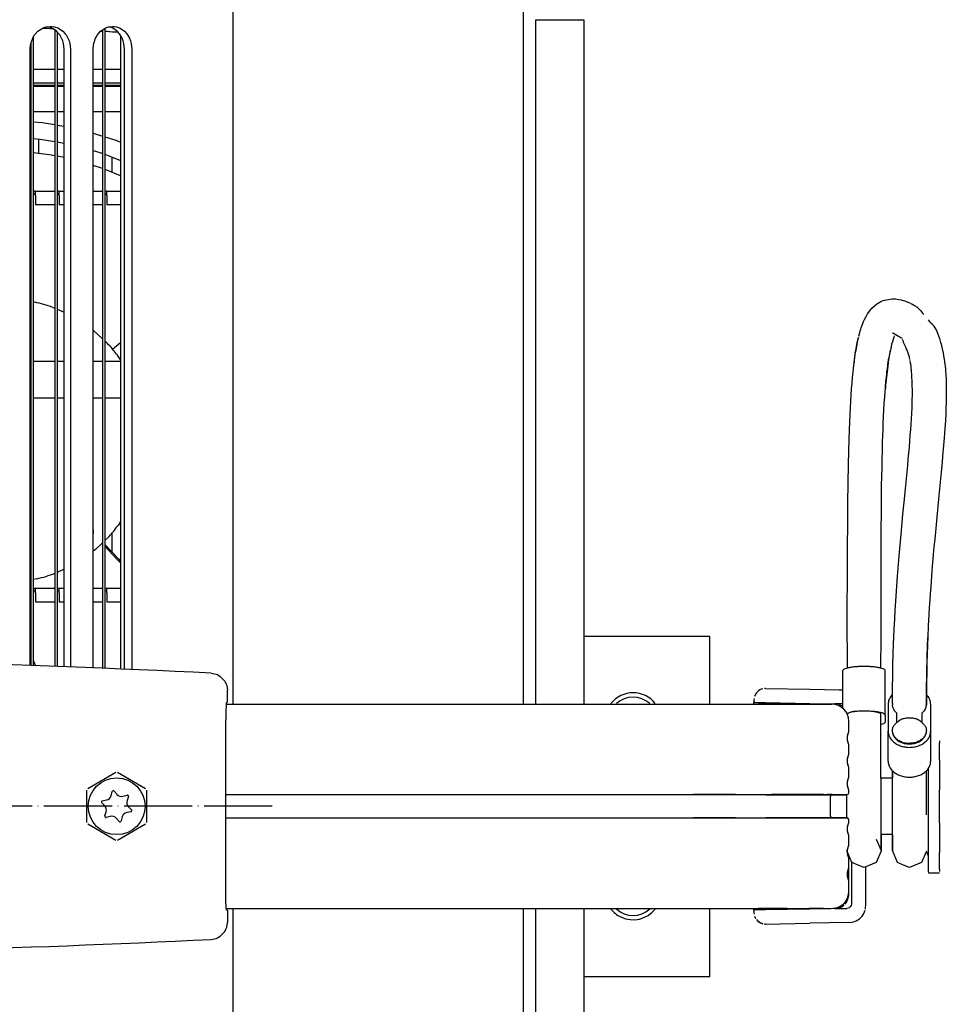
# Model space of a CAD drawing. Header units: millimetres. Extents: x -283 to 284, y -510 to 253.
# Tile 12 of 13: x 68 to 231, y -35 to 139. Entities that reach past the tile are written whole.
import ezdxf

# ---------------------------------------------------------------- set-up
doc = ezdxf.new("R2010")
doc.units = ezdxf.units.MM
doc.linetypes.add('DOT_CENTER', pattern=[14, 12, -1, 0, -1])
doc.layers.add('1', color=7, linetype='Continuous')

msp = doc.modelspace()

# ---------------------------------------------------------------- linework, layer by layer
at = {"color": 7, "linetype": 'Continuous'}
for p, q in [((105.55, 18), (105.55, 158.4)), ((156.68, 18), (156.68, 158.17)), ((71.12, 136.54), (72.05, 137.13)), ((73.83, 136.95), (72.02, 137.11)), ((72.02, 137.11), (73.69, 137.03)), ((72.05, 137.13), (72.36, 137.25)), ((72.36, 137.25), (72.64, 137.32)), ((72.97, 137.3), (72.56, 137.3)), ((72.64, 137.32), (73.34, 137.4)), ((73.48, 137.13), (72.9, 137.32)), ((73.34, 137.4), (73.67, 137.38)), ((73.79, 136.98), (73.48, 137.13)), ((73.67, 137.38), (74.03, 137.32)), ((74.03, 137.32), (74.62, 137.13)), ((74.62, 137.13), (74.92, 136.98)), ((82.17, 136.54), (83.07, 137.13)), ((83.07, 137.13), (83.36, 137.25)), ((83.36, 137.25), (83.66, 137.32)), ((83.7, 137.3), (83.55, 137.3)), ((83.66, 137.32), (84.3, 137.4)), ((84.22, 137.13), (83.66, 137.32)), ((84.51, 136.98), (84.22, 137.13)), ((84.3, 137.4), (84.61, 137.38)), ((84.61, 137.38), (84.96, 137.32)), ((84.96, 137.32), (85.52, 137.13)), ((85.52, 137.13), (85.82, 136.98)), ((158.88, 18), (158.88, 138.59)), ((158.88, 138.59), (159.12, 138.59)), ((159.12, 138.59), (160.1, 138.59)), ((160.1, 138.59), (161.88, 138.59)), ((161.88, 138.59), (162.57, 138.59)), ((162.57, 138.59), (163.21, 138.59)), ((163.21, 138.59), (166.75, 138.59)), ((166.75, 138.59), (167.35, 138.59)), ((167.35, 138.59), (167.35, 18)), ((69.87, 134.4), (70.21, 135.34)), ((70.21, 135.34), (70.29, 135.51)), ((70.29, 135.51), (70.55, 135.9)), ((70.3, 135.52), (70.3, 24.78)), ((70.55, 135.9), (71.12, 136.54)), ((74.41, 136.54), (73.79, 136.98)), ((74.1, 136.76), (74.1, 24.63)), ((74.82, 136.1), (74.41, 136.54)), ((74.5, 136.44), (74.5, 24.61)), ((74.97, 135.9), (74.82, 136.1)), ((74.92, 136.98), (75.54, 136.54)), ((75.3, 135.34), (74.97, 135.9)), ((75.51, 134.85), (75.3, 135.34)), ((75.54, 136.54), (75.96, 136.09)), ((75.96, 136.09), (76.1, 135.91)), ((76.1, 135.91), (76.43, 135.35)), ((76.43, 135.35), (76.64, 134.84)), ((80.97, 134.4), (81.3, 135.34)), ((81.3, 135.34), (81.38, 135.51)), ((81.38, 135.51), (81.62, 135.9)), ((81.62, 135.9), (82.17, 136.54)), ((82.5, 136.58), (82.24, 136.59)), ((82.24, 136.59), (82.5, 136.58)), ((82.5, 136.76), (82.5, 24.3)), ((82.9, 137.02), (82.9, 24.28)), ((84.25, 136.38), (82.9, 136.55)), ((82.9, 136.55), (85.21, 136.41)), ((85.21, 136.41), (84.25, 136.38)), ((85.1, 136.54), (84.51, 136.98)), ((85.5, 136.1), (85.1, 136.54)), ((85.64, 135.9), (85.5, 136.1)), ((85.95, 135.34), (85.64, 135.9)), ((85.7, 135.79), (85.7, 24.17)), ((85.7, 135.79), (85.7, 24.17)), ((85.82, 136.98), (86.4, 136.54)), ((86.15, 134.85), (85.95, 135.34)), ((86.4, 136.54), (86.81, 136.09)), ((86.81, 136.09), (86.94, 135.91)), ((86.94, 135.91), (87.26, 135.35)), ((87.26, 135.35), (87.46, 134.84)), ((69.75, 133.4), (69.81, 134.14)), ((69.81, 134.14), (69.87, 134.4)), ((69.9, 134.49), (69.9, 24.79)), ((75.63, 134.4), (75.51, 134.85)), ((75.74, 133.4), (75.63, 134.4)), ((76.64, 134.84), (76.77, 134.41)), ((76.77, 134.41), (76.88, 133.4)), ((80.86, 133.4), (80.92, 134.14)), ((80.92, 134.14), (80.97, 134.4)), ((86.27, 134.4), (86.15, 134.85)), ((86.38, 133.4), (86.27, 134.4)), ((87.46, 134.84), (87.58, 134.41)), ((87.58, 134.41), (87.68, 133.4)), ((69.75, 24.8), (69.75, 133.4)), ((75.74, 24.56), (75.74, 133.4)), ((76.88, 133.4), (76.88, 24.52)), ((80.86, 24.36), (80.86, 133.4)), ((86.38, 24.14), (86.38, 133.4)), ((87.68, 133.4), (87.68, 24.09)), ((69.75, 129.88), (69.9, 129.88)), ((70.3, 129.88), (74.1, 129.88)), ((74.5, 129.88), (75.74, 129.88)), ((80.86, 129.88), (82.5, 129.88)), ((82.9, 129.88), (85.7, 129.88)), ((69.9, 127.4), (69.75, 127.4)), ((69.9, 127.01), (69.75, 127.01)), ((69.75, 126.9), (69.9, 126.9)), ((74.1, 127.4), (70.3, 127.4)), ((74.1, 127.01), (70.3, 127.01)), ((70.3, 126.9), (74.1, 126.9)), ((75.74, 127.4), (74.5, 127.4)), ((75.74, 127.01), (74.5, 127.01)), ((74.5, 126.9), (75.74, 126.9)), ((82.5, 127.4), (80.86, 127.4)), ((82.5, 127.01), (80.86, 127.01)), ((80.86, 126.9), (82.5, 126.9)), ((85.7, 127.4), (82.9, 127.4)), ((85.7, 127.01), (82.9, 127.01)), ((82.9, 126.9), (85.7, 126.9)), ((69.75, 122.4), (69.9, 122.4)), ((70.3, 122.4), (74.1, 122.4)), ((74.5, 122.4), (75.74, 122.4)), ((80.86, 122.4), (82.5, 122.4)), ((82.9, 122.4), (85.7, 122.4)), ((69.75, 120.63), (69.9, 120.62)), ((70.3, 120.6), (71.88, 120.5)), ((71.88, 120.5), (74.1, 120.1)), ((74.5, 120.03), (75.74, 119.81)), ((80.86, 118.59), (82.5, 118.09)), ((69.75, 117.69), (69.9, 117.67)), ((70.3, 117.64), (71.53, 117.52)), ((71.27, 115.01), (71.27, 117.55)), ((71.53, 117.52), (74.1, 117.12)), ((74.5, 117.06), (75.43, 116.91)), ((75.43, 116.91), (75.74, 116.84)), ((82.9, 117.97), (84.87, 117.36)), ((84.87, 117.36), (85.7, 117)), ((73.11, 114.78), (70.3, 115.13)), ((74.1, 114.6), (73.11, 114.78)), ((75.77, 114.29), (74.5, 114.53)), ((80.86, 115.52), (82.06, 115.17)), ((82.06, 115.17), (82.5, 115.02)), ((82.9, 114.88), (83.83, 114.55)), ((83.83, 114.55), (85.7, 113.76)), ((82.33, 112.44), (80.86, 112.92)), ((84.13, 114.42), (84.13, 111.73)), ((82.5, 112.38), (82.33, 112.44)), ((85.7, 111.08), (82.97, 112.2)), ((69.75, 108.4), (69.9, 108.4)), ((70.7, 107.6), (70.7, 108.4)), ((70.7, 108.4), (74.1, 108.4)), ((70.7, 107.6), (70.7, 106)), ((74.9, 107.6), (74.9, 108.4)), ((74.9, 108.4), (75.74, 108.4)), ((74.9, 107.6), (74.9, 106)), ((80.86, 108.4), (82.5, 108.4)), ((83.3, 107.6), (83.3, 108.4)), ((83.3, 108.4), (85.7, 108.4)), ((83.3, 107.6), (83.3, 106)), ((69.75, 106), (69.9, 106)), ((70.7, 106), (74.1, 106)), ((74.9, 106), (75.74, 106)), ((80.86, 106), (82.5, 106)), ((83.3, 106), (85.7, 106)), ((69.75, 88.95), (69.9, 88.93)), ((70.3, 88.86), (70.56, 88.82)), ((218.54, 88.19), (218.9, 88.49)), ((218.9, 88.49), (219.05, 88.58)), ((219.05, 88.58), (219.64, 88.92)), ((219.64, 88.92), (219.86, 89.03)), ((219.86, 89.03), (220.29, 89.17)), ((220.29, 89.17), (221.64, 89.4)), ((221.64, 89.4), (222.25, 89.4)), ((222.25, 89.4), (222.85, 89.3)), ((222.85, 89.3), (223.21, 89.22)), ((223.21, 89.22), (223.38, 89.18)), ((223.38, 89.18), (223.65, 89.12)), ((223.65, 89.12), (223.85, 89.05)), ((223.85, 89.05), (224.88, 88.65)), ((225.01, 88.58), (225.57, 88.25)), ((73.75, 87.89), (74.1, 87.74)), ((74.5, 87.58), (75.74, 87.05)), ((217.04, 86.31), (217.31, 86.77)), ((217.31, 86.77), (217.69, 87.29)), ((217.69, 87.29), (218.06, 87.75)), ((218.06, 87.75), (218.54, 88.19)), ((225.57, 88.25), (225.98, 87.97)), ((225.98, 87.97), (226.23, 87.75)), ((226.23, 87.75), (226.53, 87.46)), ((226.53, 87.46), (226.68, 87.29)), ((226.68, 87.29), (227.01, 86.86)), ((227.01, 86.86), (227.21, 86.62)), ((216.36, 84.79), (216.52, 85.25)), ((216.52, 85.25), (216.59, 85.43)), ((216.59, 85.43), (216.77, 85.79)), ((216.77, 85.79), (217.04, 86.31)), ((227.98, 85.73), (228.19, 85.48)), ((228.19, 85.48), (228.44, 85.26)), ((228.44, 85.26), (228.55, 85.13)), ((228.55, 85.13), (228.73, 84.94)), ((80.95, 83.81), (82.5, 82.38)), ((215.81, 83.02), (215.89, 83.32)), ((215.89, 83.32), (215.93, 83.47)), ((215.93, 83.47), (216.02, 83.75)), ((216.02, 83.75), (216.12, 84.08)), ((216.12, 84.08), (216.19, 84.28)), ((216.19, 84.28), (216.36, 84.79)), ((221.63, 83.41), (221.84, 83.35)), ((222, 83.24), (221.84, 83.35)), ((228.73, 84.94), (228.88, 84.73)), ((228.88, 84.73), (229.01, 84.57)), ((229.01, 84.57), (229.37, 84.01)), ((229.37, 84.01), (229.47, 83.81)), ((229.47, 83.81), (229.54, 83.64)), ((229.54, 83.64), (229.78, 83.05)), ((82.9, 82.01), (83.38, 81.56)), ((84.3, 80.53), (85.7, 81.71)), ((215.41, 81.36), (215.48, 81.69)), ((215.48, 81.69), (215.41, 81.36)), ((215.48, 81.69), (215.6, 82.16)), ((215.55, 82), (215.48, 81.69)), ((215.62, 82.31), (215.55, 82)), ((215.6, 82.16), (215.69, 82.6)), ((215.69, 82.6), (215.62, 82.31)), ((215.76, 82.83), (215.81, 83.02)), ((221.68, 81.84), (221.55, 81.4)), ((221.8, 82.26), (221.68, 81.84)), ((221.92, 82.63), (221.8, 82.26)), ((222.03, 82.88), (221.92, 82.63)), ((222.19, 83.11), (222, 83.24)), ((222.77, 82.77), (222.19, 83.11)), ((222.98, 82.64), (222.77, 82.77)), ((223.2, 82.53), (222.98, 82.64)), ((223.45, 82.44), (223.2, 82.53)), ((223.58, 82.01), (223.48, 82.26)), ((223.64, 81.85), (223.58, 82.01)), ((223.73, 81.62), (223.64, 81.85)), ((223.83, 81.37), (223.73, 81.62)), ((229.78, 83.05), (230.02, 82.39)), ((230.02, 82.39), (230.18, 81.73)), ((230.18, 81.73), (230.26, 81.44)), ((215.16, 79.96), (215.04, 79.19)), ((215.16, 79.96), (215.09, 79.53)), ((215.16, 79.96), (215.22, 80.32)), ((215.22, 80.32), (215.16, 79.96)), ((215.22, 80.32), (215.28, 80.68)), ((215.28, 80.68), (215.22, 80.32)), ((215.28, 80.68), (215.34, 81.03)), ((215.34, 81.03), (215.28, 80.68)), ((215.34, 81.03), (215.41, 81.36)), ((215.41, 81.36), (215.34, 81.03)), ((221.26, 80.06), (221.14, 79.37)), ((221.23, 79.92), (221.14, 79.37)), ((221.33, 80.39), (221.23, 79.92)), ((221.33, 80.39), (221.26, 80.06)), ((221.45, 80.97), (221.33, 80.39)), ((221.55, 81.4), (221.45, 80.97)), ((223.94, 81.13), (223.83, 81.37)), ((224.05, 80.89), (223.94, 81.13)), ((224.13, 80.73), (224.05, 80.89)), ((224.2, 80.56), (224.13, 80.73)), ((224.31, 80.34), (224.2, 80.56)), ((224.47, 79.86), (224.31, 80.34)), ((224.7, 79.11), (224.47, 79.86)), ((230.26, 81.44), (230.34, 81.1)), ((230.34, 81.1), (230.47, 80.59)), ((230.47, 80.59), (230.64, 79.85)), ((230.64, 79.85), (230.78, 79.02)), ((69.75, 78.4), (69.9, 78.4)), ((70.3, 78.4), (74.1, 78.4)), ((74.5, 78.4), (75.74, 78.4)), ((80.86, 78.4), (82.5, 78.4)), ((82.9, 78.4), (85.7, 78.4)), ((85, 79.66), (85.7, 78.62)), ((214.97, 78.64), (214.85, 77.72)), ((214.93, 78.38), (214.88, 77.96)), ((215.04, 79.19), (214.93, 78.38)), ((215.09, 79.53), (214.97, 78.64)), ((220.97, 78.26), (220.86, 77.48)), ((220.9, 77.83), (220.97, 78.26)), ((221.08, 79.01), (220.97, 78.26)), ((220.97, 78.26), (221.02, 78.65)), ((221.02, 78.65), (221.08, 79.01)), ((221.14, 79.37), (221.08, 79.01)), ((221.14, 79.37), (221.08, 79.01)), ((224.77, 78.72), (224.7, 79.11)), ((224.9, 78.07), (224.8, 78.57)), ((224.92, 77.9), (224.9, 78.07)), ((230.78, 79.02), (230.8, 78.86)), ((230.8, 78.86), (230.89, 78.27)), ((230.89, 78.27), (230.92, 77.97)), ((214.72, 76.51), (214.63, 75.56)), ((214.78, 77.1), (214.72, 76.51)), ((214.85, 77.72), (214.78, 77.1)), ((220.8, 77.01), (220.7, 76.09)), ((220.7, 76.09), (220.74, 76.59)), ((220.74, 76.59), (220.76, 76.82)), ((220.76, 76.82), (220.86, 77.48)), ((220.86, 77.48), (220.8, 77.01)), ((220.86, 77.48), (220.9, 77.83)), ((224.98, 77.5), (224.92, 77.9)), ((225, 77.22), (224.98, 77.5)), ((225.04, 76.89), (225, 77.22)), ((225.07, 76.5), (225.04, 76.89)), ((225.1, 76.25), (225.07, 76.5)), ((230.92, 77.97), (230.98, 77.5)), ((230.98, 77.5), (231.02, 77.05)), ((231.02, 77.05), (231.05, 76.72)), ((231.05, 76.72), (231.1, 76.11)), ((214.63, 75.56), (214.54, 74.54)), ((220.6, 75.12), (220.5, 74.11)), ((220.5, 74.11), (220.54, 74.69)), ((220.54, 74.69), (220.55, 74.82)), ((220.55, 74.82), (220.6, 75.12)), ((220.7, 76.09), (220.6, 75.12)), ((220.6, 75.12), (220.64, 75.66)), ((220.64, 75.66), (220.7, 76.09)), ((225.13, 75.73), (225.1, 76.25)), ((225.14, 75.58), (225.13, 75.73)), ((225.17, 74.88), (225.14, 75.58)), ((225.17, 74.63), (225.17, 74.88)), ((225.19, 74.06), (225.17, 74.63)), ((231.1, 76.11), (231.16, 75.15)), ((231.16, 75.15), (231.17, 74.86)), ((231.17, 74.86), (231.18, 74.18)), ((214.45, 73.53), (214.31, 71.39)), ((214.54, 74.54), (214.45, 73.53)), ((220.33, 72.06), (220.41, 73.08)), ((220.41, 73.08), (220.46, 73.58)), ((220.46, 73.58), (220.5, 74.11)), ((220.5, 74.11), (220.46, 73.58)), ((225.21, 73.39), (225.19, 74.06)), ((225.21, 73.17), (225.21, 73.39)), ((225.21, 72.6), (225.21, 73.17)), ((231.18, 74.18), (231.19, 73.2)), ((231.19, 73.2), (231.18, 72.21)), ((69.9, 71.88), (69.75, 71.88)), ((74.1, 71.88), (70.3, 71.88)), ((75.74, 71.88), (74.5, 71.88)), ((82.5, 71.88), (80.86, 71.88)), ((85.7, 71.88), (82.9, 71.88)), ((214.31, 71.39), (214.24, 70.18)), ((220.26, 70.98), (220.33, 72.06)), ((225.18, 70.95), (225.19, 71.34)), ((225.19, 71.34), (225.2, 71.79)), ((225.2, 71.79), (225.21, 72.27)), ((225.21, 72.27), (225.21, 72.6)), ((231.16, 71.2), (231.13, 70.17)), ((231.18, 72.21), (231.16, 71.2)), ((214.24, 70.18), (214.13, 67.74)), ((220.14, 68.69), (220.2, 69.86)), ((220.2, 69.86), (220.26, 70.98)), ((225.1, 69.19), (225.11, 69.4)), ((225.11, 69.4), (225.15, 70.09)), ((225.15, 70.09), (225.16, 70.38)), ((225.16, 70.38), (225.18, 70.95)), ((231.13, 70.17), (231.09, 69.12)), ((214.13, 67.74), (214.02, 64.74)), ((220.09, 67.48), (220.14, 68.69)), ((224.99, 67.33), (225.05, 68.27)), ((225.05, 68.27), (225.1, 69.19)), ((231.03, 67.92), (230.95, 66.56)), ((231.09, 69.12), (231.03, 67.92)), ((220.01, 65.44), (220.04, 66.22)), ((220.04, 66.22), (220.09, 67.48)), ((224.85, 65.36), (224.92, 66.36)), ((224.92, 66.36), (224.99, 67.33)), ((230.95, 66.56), (230.82, 64.9)), ((214.02, 64.74), (213.9, 60.21)), ((219.97, 64.07), (220.01, 65.44)), ((224.68, 63.3), (224.77, 64.34)), ((224.77, 64.34), (224.85, 65.36)), ((230.82, 64.9), (230.71, 63.58)), ((219.89, 61.19), (219.93, 62.65)), ((219.93, 62.65), (219.97, 64.07)), ((224.59, 62.23), (224.68, 63.3)), ((230.71, 63.58), (230.54, 61.69)), ((219.86, 59.58), (219.89, 61.19)), ((224.39, 60.02), (224.49, 61.14)), ((224.49, 61.14), (224.59, 62.23)), ((230.54, 61.69), (230.44, 60.58)), ((213.9, 60.21), (213.79, 53.5)), ((219.83, 58.11), (219.86, 59.58)), ((224.28, 58.88), (224.39, 60.02)), ((230.34, 59.45), (230.23, 58.3)), ((230.44, 60.58), (230.34, 59.45)), ((219.8, 56.5), (219.83, 58.11)), ((224.04, 56.53), (224.16, 57.71)), ((224.16, 57.71), (224.28, 58.88)), ((230.17, 57.72), (230.12, 57.13)), ((230.23, 58.3), (230.17, 57.72)), ((219.78, 54.48), (219.8, 56.5)), ((223.92, 55.32), (224.04, 56.53)), ((230, 55.94), (229.94, 55.34)), ((230.06, 56.54), (230, 55.94)), ((230.12, 57.13), (230.06, 56.54)), ((219.75, 51.22), (219.78, 54.48)), ((223.54, 51.44), (223.8, 54.09)), ((223.8, 54.09), (223.92, 55.32)), ((229.82, 54.12), (229.77, 53.5)), ((229.88, 54.73), (229.82, 54.12)), ((229.94, 55.34), (229.88, 54.73)), ((213.79, 53.5), (213.71, 41.97)), ((229.64, 52.19), (229.58, 51.6)), ((229.71, 52.88), (229.64, 52.19)), ((229.77, 53.5), (229.71, 52.88)), ((219.73, 49.3), (219.75, 51.22)), ((223.28, 48.58), (223.54, 51.44)), ((229.52, 50.95), (229.45, 50.29)), ((229.58, 51.6), (229.52, 50.95)), ((85.7, 50.16), (85.25, 49.47)), ((219.71, 45.77), (219.73, 49.3)), ((222.88, 44.09), (223.28, 48.58)), ((229.32, 48.96), (229.26, 48.37)), ((229.38, 49.63), (229.32, 48.96)), ((229.45, 50.29), (229.38, 49.63)), ((83.66, 47.55), (82.9, 46.81)), ((84.13, 48.11), (84.13, 44.83)), ((229.14, 47.05), (229.01, 45.7)), ((229.26, 48.37), (229.14, 47.05)), ((81.27, 45.25), (80.86, 44.94)), ((82.5, 46.43), (81.27, 45.25)), ((82.9, 46.11), (85.33, 43.6)), ((85.05, 43.56), (82.9, 45.82)), ((219.7, 43.58), (219.71, 45.77)), ((229.01, 45.7), (228.89, 44.32)), ((85.7, 42.88), (85.05, 43.56)), ((85.33, 43.6), (85.7, 43.21)), ((219.7, 40.72), (219.7, 43.58)), ((222.6, 40.55), (222.88, 44.09)), ((228.89, 44.32), (228.77, 42.93)), ((75.74, 41.76), (74.5, 41.21)), ((213.71, 41.97), (213.69, 33.25)), ((228.77, 42.93), (228.66, 41.52)), ((70.97, 40.07), (70.3, 39.95)), ((219.7, 38.66), (219.7, 40.72)), ((222.28, 36.13), (222.6, 40.55)), ((228.58, 40.55), (228.44, 38.65)), ((228.66, 41.52), (228.58, 40.55)), ((69.9, 39.88), (69.75, 39.85)), ((69.75, 38.4), (69.9, 38.4)), ((70.7, 37.6), (70.7, 38.4)), ((70.7, 38.4), (74.1, 38.4)), ((74.9, 37.6), (74.9, 38.4)), ((74.9, 38.4), (75.74, 38.4)), ((80.86, 38.4), (82.5, 38.4)), ((83.3, 37.6), (83.3, 38.4)), ((83.3, 38.4), (85.7, 38.4)), ((219.69, 36.56), (219.7, 38.66)), ((228.44, 38.65), (228.35, 37.42)), ((70.7, 37.6), (70.7, 36)), ((74.9, 37.6), (74.9, 36)), ((83.3, 37.6), (83.3, 36)), ((219.69, 33.3), (219.69, 36.56)), ((228.35, 37.42), (228.28, 36.41)), ((69.75, 36), (69.9, 36)), ((70.7, 36), (74.1, 36)), ((74.9, 36), (75.74, 36)), ((80.86, 36), (82.5, 36)), ((83.3, 36), (85.7, 36)), ((222.19, 34.55), (222.28, 36.13)), ((228.19, 34.98), (228.12, 33.77)), ((228.28, 36.41), (228.19, 34.98)), ((213.69, 33.25), (213.7, 24.45)), ((219.69, 29.94), (219.69, 33.3)), ((222.01, 31.21), (222.1, 32.98)), ((222.1, 32.98), (222.19, 34.55)), ((228.12, 33.77), (228.06, 32.66)), ((228.02, 31.89), (227.99, 31.12)), ((228.06, 32.66), (228.02, 31.89)), ((167.35, 30), (181.5, 30)), ((181.5, 30), (189.5, 30)), ((189.5, 18), (189.5, 30)), ((219.68, 24.28), (219.69, 29.94)), ((221.9, 28.52), (222.01, 31.21)), ((227.82, 26.5), (227.94, 29.74)), ((227.92, 29.56), (227.88, 28.77)), ((227.95, 30.45), (227.92, 29.56)), ((227.99, 31.12), (227.95, 30.45)), ((221.85, 26.98), (221.9, 28.52)), ((227.85, 27.97), (227.83, 27.17)), ((227.88, 28.77), (227.85, 27.97)), ((69.75, 26.96), (69.9, 26.62)), ((221.78, 24.8), (221.85, 26.98)), ((227.74, 23.18), (227.82, 26.5)), ((227.82, 26.5), (227.78, 25.56)), ((227.83, 27.17), (227.82, 26.5)), ((70.3, 25.72), (70.73, 24.76)), ((221.74, 23.3), (221.78, 24.8)), ((221.74, 23.3), (221.78, 24.8)), ((227.75, 24.35), (227.74, 23.18)), ((227.76, 24.75), (227.75, 24.35)), ((227.78, 25.56), (227.76, 24.75)), ((101.68, 23.45), (102.52, 23.28)), ((102.52, 23.28), (102.75, 23.19)), ((102.75, 23.19), (103.27, 22.89)), ((103.27, 22.89), (104.05, 22.07)), ((212.94, 17.28), (212.94, 23.91)), ((220.44, 16.06), (220.44, 23.91)), ((221.7, 20.65), (221.74, 23.3)), ((221.7, 20.65), (221.74, 23.3)), ((227.7, 20.65), (227.74, 23.18)), ((227.74, 23.18), (227.71, 22.28)), ((104.05, 22.07), (104.33, 21.53)), ((104.33, 21.53), (104.41, 21.3)), ((104.41, 21.3), (104.53, 20.45)), ((227.71, 22.28), (227.7, 21.45)), ((227.7, 21.45), (227.7, 20.65)), ((104.53, 18.4), (104.53, 20.45)), ((197.56, 19.75), (197.39, 19.35)), ((197.72, 19.98), (197.56, 19.75)), ((197.9, 20.18), (197.72, 19.98)), ((198.11, 20.36), (197.9, 20.18)), ((198.11, 20.36), (197.9, 20.18)), ((198.34, 20.51), (198.11, 20.36)), ((198.34, 20.51), (198.11, 20.36)), ((198.57, 20.62), (198.34, 20.51)), ((198.57, 20.62), (198.34, 20.51)), ((198.85, 20.7), (198.57, 20.62)), ((198.85, 20.7), (198.57, 20.62)), ((199.33, 20.76), (199.15, 20.75)), ((199.33, 20.76), (199.15, 20.75)), ((199.33, 20.76), (207.17, 20.62)), ((207.17, 20.62), (212.3, 20.53)), ((212.3, 20.53), (212.91, 20.52)), ((221.69, 19.63), (221.54, 19.49)), ((221.69, 18.09), (221.7, 20.65)), ((221.69, 18.09), (221.7, 20.65)), ((227.7, 20.65), (227.69, 19.78)), ((227.69, 18.09), (227.7, 20.65)), ((227.69, 19.78), (227.69, 18.09)), ((227.84, 19.49), (227.69, 19.62)), ((104.29, 17.62), (104.27, 16.81)), ((104.33, 18.11), (104.29, 17.62)), ((104.32, 18), (118, 18)), ((104.33, 18.11), (104.53, 18.4)), ((118, 18), (191.92, 18)), ((191.92, 18), (198.08, 18)), ((191.92, 18), (198.08, 18)), ((197.31, 19), (197.3, 18.76)), ((197.3, 18.76), (197.3, 18.29)), ((197.31, 18.54), (197.3, 18.29)), ((197.3, 18.29), (199.33, 18.26)), ((197.3, 18), (197.3, 18.29)), ((203.11, 18), (198.08, 18)), ((198.08, 18), (203.11, 18)), ((199.33, 18.26), (207.17, 18.12)), ((203.11, 18), (206.95, 18)), ((203.11, 18), (206.95, 18)), ((209.53, 18), (206.95, 18)), ((206.95, 18), (209.53, 18)), ((207.17, 18.12), (211.54, 18.04)), ((209.53, 18), (211, 18)), ((209.53, 18), (211, 18)), ((211.73, 18.03), (211.54, 18.04)), ((212.67, 18.04), (211.54, 18.04)), ((211.94, 18), (211.73, 18.03)), ((212.15, 17.96), (211.94, 18)), ((212.5, 17.83), (212.34, 17.9)), ((212.78, 17.69), (212.5, 17.83)), ((212.94, 18.04), (212.67, 18.04)), ((213, 17.55), (212.78, 17.69)), ((220.94, 17.96), (220.94, 13.21)), ((221.77, 17.46), (221.7, 17.87)), ((221.93, 17.08), (221.77, 17.46)), ((227.61, 17.46), (227.45, 17.08)), ((227.66, 17.76), (227.61, 17.46)), ((227.66, 17.76), (227.69, 18.09)), ((227.68, 17.96), (227.66, 17.76)), ((227.69, 18.09), (227.68, 17.96)), ((228.44, 13.21), (228.44, 17.96)), ((104.27, 16.81), (104.25, 15.78)), ((104.25, 15.78), (104.25, 15.23)), ((213.6, 16.45), (213.95, 16.42)), ((213.95, 16.42), (213.72, 16.26)), ((214.41, 16.56), (213.95, 16.42)), ((215, 16.66), (214.41, 16.56)), ((215.81, 16.74), (215, 16.66)), ((216.69, 16.76), (215.81, 16.74)), ((217.65, 16.73), (216.69, 16.76)), ((218.5, 16.64), (217.65, 16.73)), ((219.04, 16.54), (218.5, 16.64)), ((219.48, 16.39), (219.04, 16.54)), ((219.66, 16.26), (219.48, 16.39)), ((219.67, 5.4), (219.66, 16.26)), ((220.44, 16.06), (220.44, 14.84)), ((222.09, 16.83), (221.93, 17.08)), ((222.44, 16.47), (222.09, 16.83)), ((222.44, 16.47), (222.44, 14.71)), ((227.29, 16.83), (226.94, 16.47)), ((226.94, 14.71), (226.94, 16.47)), ((227.45, 17.08), (227.29, 16.83)), ((104.25, -15.23), (104.25, 15.23)), ((214, 13.31), (214, 15)), ((220.1, 14.55), (219.68, 14.42)), ((220.94, 7.96), (220.94, 13.21)), ((221.7, 13.05), (221.72, 12.91)), ((221.72, 12.91), (221.9, 12.39)), ((221.9, 12.39), (222.34, 11.8)), ((226.96, 11.74), (227.42, 12.28)), ((227.42, 12.28), (227.66, 12.9)), ((227.66, 12.9), (227.68, 13.05)), ((228.44, 7.96), (228.44, 13.21)), ((214, 9.31), (214, 10.69)), ((222.34, 11.8), (222.89, 11.41)), ((222.89, 11.41), (223.74, 11.07)), ((223.74, 11.07), (224.69, 10.95)), ((224.69, 10.95), (225.57, 11.05)), ((225.57, 11.05), (226.38, 11.35)), ((226.38, 11.35), (226.96, 11.74)), ((230, 11.5), (230, 11.09)), ((230, 8.19), (230, 11.09)), ((213.72, 8.08), (213.72, 7.92)), ((230, 8.19), (230, 2.92)), ((79.9, 3.12), (84.85, 5.98)), ((85.15, 5.98), (90.1, 3.12)), ((214, 5.31), (214, 6.69)), ((219.69, 4.41), (219.67, 5.4)), ((221.72, 0.98), (221.69, 6.29)), ((221.69, 6.29), (221.69, 5.98)), ((221.69, 5.98), (221.69, 5)), ((227.66, 6.27), (227.67, 4.77)), ((228, 6.8), (228, 2.92)), ((213.72, 4.08), (213.72, 3.92)), ((219.68, 5), (221.72, 5)), ((219.69, -7.77), (219.69, 4.41)), ((227.67, 4.77), (227.66, -1.19)), ((79.75, -2.86), (79.75, 2.86)), ((84.02, 1.86), (84.22, 2.58)), ((84.57, 2.66), (85.07, 2.1)), ((86.12, 1.78), (86.84, 1.97)), ((90.25, 2.86), (90.25, -2.86)), ((104.25, 2.05), (118, 2.05)), ((118, 2.05), (126.27, 2.05)), ((118, 2.05), (169.09, 2.05)), ((169.09, 2.05), (178.3, 2.05)), ((169.09, 2.05), (178.3, 2.05)), ((178.3, 2.05), (186.67, 2.05)), ((178.3, 2.05), (186.67, 2.05)), ((194.07, 2.05), (186.67, 2.05)), ((186.67, 2.05), (194.07, 2.05)), ((194.07, 2.05), (200.4, 2.05)), ((194.07, 2.05), (200.4, 2.05)), ((199.4, 2), (213.69, 2)), ((205.58, 2.05), (200.4, 2.05)), ((200.4, 2.05), (205.58, 2.05)), ((209.53, 2.05), (205.58, 2.05)), ((205.58, 2.05), (209.53, 2.05)), ((209.53, 2.05), (213.53, 2.05)), ((209.53, 2.05), (213.7, 2.05)), ((211.1, 2.05), (210.2, 2.05)), ((210.8, -1.75), (210.8, 1.75)), ((213.53, 2.05), (213.7, 2.05)), ((213.69, 0.3), (213.69, 2.05)), ((214, 2.35), (214, 2.69)), ((228, 2.92), (228, -2.89)), ((230, -2.89), (230, 2.92)), ((82.9, 0.08), (82.37, 0.61)), ((82.48, 0.96), (83.21, 1.11)), ((87.09, 1.7), (86.85, 0.99)), ((213.69, -2.05), (213.69, 0.3)), ((221.72, -2.95), (221.72, 0.98)), ((82.91, -1.7), (83.15, -0.99)), ((87.52, -0.96), (86.79, -1.11)), ((87.1, -0.08), (87.63, -0.61)), ((227.66, -1.19), (227.66, -1.52)), ((79.9, -3.12), (84.85, -5.98)), ((83.88, -1.78), (83.16, -1.97)), ((85.43, -2.66), (84.93, -2.1)), ((85.15, -5.98), (90.1, -3.12)), ((85.98, -1.86), (85.78, -2.58)), ((104.25, -2.05), (118, -2.05)), ((118, -2.05), (126.5, -2.05)), ((126.5, -2.05), (127.69, -2.05)), ((127.69, -2.05), (137.71, -2.05)), ((137.71, -2.05), (169.09, -2.05)), ((169.09, -2.05), (178.3, -2.05)), ((169.09, -2.05), (178.3, -2.05)), ((178.3, -2.05), (186.67, -2.05)), ((178.3, -2.05), (186.67, -2.05)), ((194.07, -2.05), (186.67, -2.05)), ((186.67, -2.05), (194.07, -2.05)), ((194.07, -2.05), (200.4, -2.05)), ((194.07, -2.05), (200.4, -2.05)), ((199.4, -2), (213.69, -2)), ((205.58, -2.05), (200.4, -2.05)), ((200.4, -2.05), (205.58, -2.05)), ((209.53, -2.05), (205.58, -2.05)), ((205.58, -2.05), (209.53, -2.05)), ((207.04, -2.05), (208.3, -2.05)), ((209.53, -2.05), (213.7, -2.05)), ((209.53, -2.05), (213.7, -2.05)), ((211.05, -2.05), (210.2, -2.05)), ((214, -2.69), (214, -2.35)), ((221.69, -3.57), (221.72, -2.95)), ((228, -2.89), (228, -8.17)), ((230, -2.89), (230, -8.17)), ((219.69, -5), (219.69, -6.52)), ((221.69, -5), (219.69, -5)), ((221.69, -7.77), (221.69, -3.57)), ((221.69, -5), (221.69, -6.52)), ((214, -6.69), (214, -5.31)), ((218.81, -5.79), (219.69, -7.77)), ((219.69, -6.52), (219.69, -7.77)), ((221.69, -6.52), (221.69, -7.77)), ((214.57, -9.93), (213.69, -7.77)), ((214, -9.31), (214, -8.53)), ((219.69, -7.92), (218.81, -9.93)), ((219.69, -7.77), (219.69, -7.92)), ((221.69, -7.77), (221.69, -7.92)), ((222.57, -9.93), (221.69, -7.77)), ((227.69, -7.92), (226.81, -9.93)), ((228, -8.66), (227.68, -7.95)), ((228, -8.17), (228, -11.09)), ((230, -11.09), (230, -8.17)), ((214, -10.69), (214, -9.31)), ((214.48, -9.7), (214.48, -11.58)), ((215.65, -10.36), (214.57, -9.93)), ((216.69, -10.79), (215.65, -10.36)), ((218.12, -10.22), (216.69, -10.79)), ((218.81, -9.93), (218.12, -10.22)), ((223.65, -10.36), (222.57, -9.93)), ((224.69, -10.79), (223.65, -10.36)), ((226.12, -10.22), (224.69, -10.79)), ((226.81, -9.93), (226.12, -10.22)), ((214, -11.58), (214, -10.69)), ((214, -13.31), (214, -11.58)), ((214.48, -11.58), (214.48, -17.23)), ((217, -12.94), (217, -10.67)), ((228, -11.09), (228, -11.5)), ((228, -11.5), (228.03, -11.74)), ((228.03, -11.74), (229.98, -11.71)), ((230, -11.09), (230, -11.5)), ((214, -15), (214, -13.31)), ((217, -17.5), (217, -12.94)), ((104.25, -15.78), (104.25, -15.23)), ((213.99, -15.73), (214, -15.54)), ((214, -15.54), (214, -15)), ((104.27, -16.81), (104.25, -15.78)), ((104.29, -17.62), (104.27, -16.81)), ((213.34, -17.23), (213.47, -17.08)), ((213.47, -17.08), (213.58, -16.93)), ((213.58, -16.93), (213.67, -16.79)), ((213.67, -16.79), (213.83, -16.44)), ((213.83, -16.44), (213.91, -16.19)), ((213.91, -16.19), (213.97, -15.91)), ((213.97, -15.91), (213.99, -15.73)), ((214.48, -17.23), (214.4, -17.49)), ((104.33, -18.11), (104.29, -17.62)), ((104.32, -18), (118, -18)), ((104.33, -18.11), (104.53, -18.4)), ((104.53, -18.4), (104.53, -20.45)), ((105.55, -211.6), (105.55, -18)), ((118, -18), (191.92, -18)), ((156.68, -211.5), (156.68, -18)), ((158.88, -156.41), (158.88, -18)), ((167.35, -18), (167.35, -156.41)), ((189.5, -30), (189.5, -18)), ((191.92, -18), (198.08, -18)), ((191.92, -18), (198.08, -18)), ((197.3, -18.29), (197.3, -18)), ((199.33, -18.26), (197.3, -18.29)), ((197.31, -18.54), (197.3, -18.29)), ((197.3, -18.29), (197.3, -18.76)), ((197.3, -18.76), (197.31, -19)), ((203.11, -18), (198.08, -18)), ((198.08, -18), (203.11, -18)), ((207.17, -18.12), (199.33, -18.26)), ((203.11, -18), (206.95, -18)), ((203.11, -18), (206.95, -18)), ((209.53, -18), (206.95, -18)), ((206.95, -18), (209.53, -18)), ((211.54, -18.04), (207.17, -18.12)), ((209.53, -18), (210.84, -18)), ((209.53, -18), (210.84, -18)), ((210.84, -18), (211.67, -17.92)), ((211.54, -18.04), (211.73, -18.03)), ((211.54, -18.04), (213.66, -18.04)), ((211.73, -18.03), (211.93, -18.01)), ((211.93, -18.01), (212.15, -17.96)), ((212.15, -17.96), (212.34, -17.9)), ((212.34, -17.9), (212.5, -17.84)), ((212.5, -17.84), (212.7, -17.74)), ((212.7, -17.74), (213, -17.54)), ((213, -17.54), (213.2, -17.37)), ((214.05, -17.9), (213.66, -18.04)), ((214.23, -17.74), (214.05, -17.9)), ((214.4, -17.49), (214.23, -17.74)), ((216.5, -19.16), (216.66, -18.89)), ((216.66, -18.89), (216.79, -18.59)), ((216.79, -18.59), (216.89, -18.32)), ((216.93, -18.15), (216.96, -17.99)), ((216.96, -17.99), (216.98, -17.82)), ((216.98, -17.82), (217, -17.5)), ((104.41, -21.3), (104.53, -20.45)), ((197.39, -19.35), (197.56, -19.75)), ((197.72, -19.98), (197.9, -20.18)), ((198.05, -20.32), (197.9, -20.18)), ((197.9, -20.18), (198.05, -20.32)), ((198.22, -20.44), (198.05, -20.32)), ((198.05, -20.32), (198.22, -20.44)), ((198.57, -20.62), (198.22, -20.44)), ((198.22, -20.44), (198.57, -20.62)), ((198.85, -20.7), (198.57, -20.62)), ((198.57, -20.62), (198.85, -20.7)), ((199.33, -20.76), (199.15, -20.75)), ((199.15, -20.75), (199.33, -20.76)), ((199.33, -20.76), (207.17, -20.62)), ((214.05, -20.5), (207.17, -20.62)), ((214.05, -20.5), (214.59, -20.44)), ((214.59, -20.44), (215.02, -20.32)), ((215.02, -20.32), (215.33, -20.19)), ((215.33, -20.19), (215.62, -20.03)), ((215.62, -20.03), (215.89, -19.83)), ((215.89, -19.83), (216.14, -19.6)), ((216.14, -19.6), (216.36, -19.35)), ((216.36, -19.35), (216.5, -19.16)), ((103.27, -22.89), (104.05, -22.07)), ((104.05, -22.07), (104.33, -21.53)), ((104.33, -21.53), (104.41, -21.3)), ((101.68, -23.45), (102.52, -23.28)), ((102.52, -23.28), (102.75, -23.19)), ((102.75, -23.19), (103.27, -22.89)), ((167.35, -30), (181.5, -30)), ((181.5, -30), (189.5, -30))]:
    msp.add_line(p, q, dxfattribs=at)
msp.add_circle((85, 0), 5, dxfattribs=at)
for centre, radius, start, end in [((70.7, 107.6), 0.4, 90, 180), ((70.7, 107.6), 0.8, 90.0006, 112.5007), ((74.9, 107.6), 0.4, 90, 180), ((74.9, 107.6), 0.8, 90.0004, 112.5007), ((83.3, 107.6), 0.4, 90, 180), ((83.3, 107.6), 0.8, 90.0005, 112.5007), ((65.2, 64.4), 25, 70.0001, 77.6107), ((65.2, 64.4), 25, 37.6107, 43.3334), ((79.91, 48.41), 1.04, 335.1103, 20.1105), ((65.2, 64.4), 25, 317.6107, 323.3334), ((65.2, 64.4), 25, 283.3333, 290.9439), ((70.7, 37.6), 0.8, 89.9994, 112.4993), ((74.9, 37.6), 0.8, 89.9992, 112.4992), ((83.3, 37.6), 0.8, 89.9993, 112.4992), ((70.7, 37.6), 0.4, 90, 180), ((74.9, 37.6), 0.4, 90, 180), ((83.3, 37.6), 0.4, 90, 180), ((0, -2000), 2026, 87.12327, 92.87673), ((176, 15), 5, 38.5714, 141.4286), ((176, 15), 4.25, 46.4516, 133.5484), ((211, 15), 3, 0, 90), ((215.2, 12), 1.5, 154.1581, 205.8419), ((212.5, 13.31), 1.5, 334.1581, 0), ((212.5, 10.69), 1.5, 0, 25.8419), ((212.5, 9.31), 1.5, 334.1581, 0), ((215.2, 8), 1.5, 154.1581, 205.8419), ((212.5, 6.69), 1.5, 360, 25.8419), ((212.5, 5.31), 1.5, 334.1581, 0), ((215.2, 4), 1.5, 154.1581, 205.8419), ((83.01, 2.14), 1.05, 281.3195, 344.6805), ((84.42, 2.52), 0.21, 41.3195, 164.6805), ((85.85, 2.79), 1.05, 221.3195, 284.6805), ((86.89, 1.77), 0.21, 341.3195, 104.6805), ((211.1, 1.75), 0.3, 90, 180), ((213.7, 2.35), 0.3, 270, 0), ((212.5, 2.69), 1.5, 360, 25.8419), ((82.52, 0.76), 0.21, 101.3195, 224.6805), ((82.15, -0.66), 1.05, 341.3195, 44.6805), ((87.85, 0.66), 1.05, 161.3195, 224.6805), ((83.11, -1.77), 0.21, 161.3195, 284.6805), ((86.99, -2.14), 1.05, 101.3195, 164.6805), ((87.48, -0.76), 0.21, 281.3195, 44.6805), ((84.15, -2.79), 1.05, 41.3195, 104.6805), ((85.58, -2.52), 0.21, 221.3195, 344.6805), ((211.1, -1.75), 0.3, 180.0003, 260.0019), ((213.7, -2.35), 0.3, 0, 90), ((215.2, -4), 1.5, 154.1581, 205.8419), ((212.5, -2.69), 1.5, 334.1581, 0), ((212.5, -5.31), 1.5, 0, 25.8419), ((212.5, -6.69), 1.5, 334.1581, 0), ((215.2, -8), 1.5, 154.1581, 205.8419), ((212.5, -9.31), 1.5, 0, 25.8419), ((215.2, -12), 1.5, 154.1581, 205.8419), ((212.5, -10.69), 1.5, 334.1581, 0), ((212.5, -13.31), 1.5, 0, 25.8419), ((211, -15), 3, 282.857, 360), ((176, -15), 5, 218.5714, 244.2857), ((176, -15), 4.25, 226.4516, 313.5484), ((176, -15), 5, 244.2857, 321.4286), ((0, 2000), 2026, 267.12327, 272.87673)]:
    msp.add_arc(centre, radius, start, end, dxfattribs=at)
for points, knots in [([(220.44, 23.91), (220.41, 23.95), (220.31, 24.08), (220.04, 24.26), (219.58, 24.37), (218.99, 24.49), (218.29, 24.57), (217.51, 24.62), (216.69, 24.63), (215.87, 24.62), (215.09, 24.57), (214.39, 24.48), (213.8, 24.38), (213.38, 24.25), (213.06, 24.13), (212.98, 23.98), (212.94, 23.91)], [0, 0, 0, 0, 0.152355, 0.49031, 0.957544, 1.562212, 2.278411, 3.072815, 3.907464, 4.742114, 5.536518, 6.252716, 6.857384, 7.324618, 7.580366, 7.825954, 7.825954, 7.825954, 7.825954]), ([(221.54, 19.49), (221.45, 19.38), (221.27, 19.15), (221.08, 18.77), (220.96, 18.37), (220.95, 18.1), (220.94, 17.96)], [0, 0, 0, 0, 0.437046, 0.8586, 1.268714, 1.672738, 1.672738, 1.672738, 1.672738]), ([(228.44, 17.96), (228.43, 18.1), (228.42, 18.37), (228.3, 18.77), (228.11, 19.15), (227.93, 19.38), (227.84, 19.49)], [0, 0, 0, 0, 0.404023, 0.814137, 1.235692, 1.672738, 1.672738, 1.672738, 1.672738]), ([(220.44, 16.06), (220.4, 16.1), (220.29, 16.25), (219.97, 16.44), (219.44, 16.55), (218.76, 16.67), (217.95, 16.72), (217.07, 16.77), (216.17, 16.76), (215.33, 16.71), (214.57, 16.68), (214.14, 16.5), (213.95, 16.42)], [0, 0, 0, 0, 0.169817, 0.553935, 1.091365, 1.783092, 2.625007, 3.5136, 4.429124, 5.31117, 6.063304, 6.685182, 6.685182, 6.685182, 6.685182]), ([(220.1, 14.55), (220.19, 14.6), (220.33, 14.68), (220.41, 14.81), (220.44, 14.84)], [0, 0, 0, 0, 0.3136371, 0.4567085, 0.4567085, 0.4567085, 0.4567085]), ([(221.69, 13.35), (221.72, 13.16), (221.78, 12.75), (222.05, 12.16), (222.58, 11.67), (223.22, 11.31), (223.94, 11.07), (224.71, 11.08), (225.46, 11.13), (226.19, 11.36), (226.82, 11.71), (227.3, 12.18), (227.61, 12.73), (227.7, 13.33), (227.63, 13.94), (227.24, 14.45), (226.78, 14.92), (226.2, 15.35), (225.46, 15.55), (224.69, 15.64), (223.92, 15.55), (223.18, 15.35), (222.6, 14.92), (222.14, 14.45), (221.74, 13.95), (221.71, 13.55), (221.69, 13.35)], [0, 0, 0, 0, 0.563042, 1.240028, 1.915172, 2.683368, 3.433643, 4.170184, 4.950454, 5.708434, 6.42617, 7.09443, 7.693693, 8.284707, 8.88995, 9.491626, 10.160998, 10.873377, 11.631357, 12.411627, 13.191897, 13.949877, 14.662256, 15.331628, 15.93199, 16.520188, 16.520188, 16.520188, 16.520188]), ([(220.94, 13.21), (220.96, 13), (221, 12.57), (221.3, 11.96), (221.75, 11.42), (222.35, 10.98), (223.07, 10.64), (223.86, 10.43), (224.69, 10.36), (225.52, 10.43), (226.31, 10.64), (227.03, 10.98), (227.63, 11.42), (228.08, 11.96), (228.38, 12.57), (228.42, 13), (228.44, 13.21)], [0, 0, 0, 0, 0.635888, 1.294495, 1.992177, 2.735711, 3.522431, 4.34214, 5.179597, 6.017054, 6.836763, 7.623483, 8.367017, 9.064699, 9.723306, 10.359194, 10.359194, 10.359194, 10.359194]), ([(220.94, 7.96), (220.96, 7.74), (221, 7.31), (221.3, 6.7), (221.75, 6.16), (222.35, 5.72), (223.07, 5.38), (223.86, 5.18), (224.69, 5.11), (225.52, 5.18), (226.31, 5.38), (227.03, 5.72), (227.63, 6.16), (228.08, 6.7), (228.38, 7.31), (228.42, 7.74), (228.44, 7.96)], [0, 0, 0, 0, 0.635888, 1.294495, 1.992177, 2.735711, 3.522431, 4.34214, 5.179597, 6.017054, 6.836763, 7.623483, 8.367017, 9.064699, 9.723306, 10.359194, 10.359194, 10.359194, 10.359194])]:
    msp.add_open_spline(points, degree=3, knots=knots, dxfattribs=at)
msp.add_open_spline([(221.69, 18.09), (221.69, 18.06), (221.7, 17.98), (221.7, 17.91), (221.7, 17.87)], degree=3, dxfattribs=at)
at = {"layer": '1', "color": 2, "linetype": 'DOT_CENTER'}
msp.add_line((112.4, 0), (-112.4, 0), dxfattribs=at)

doc.saveas('drawing.dxf')
